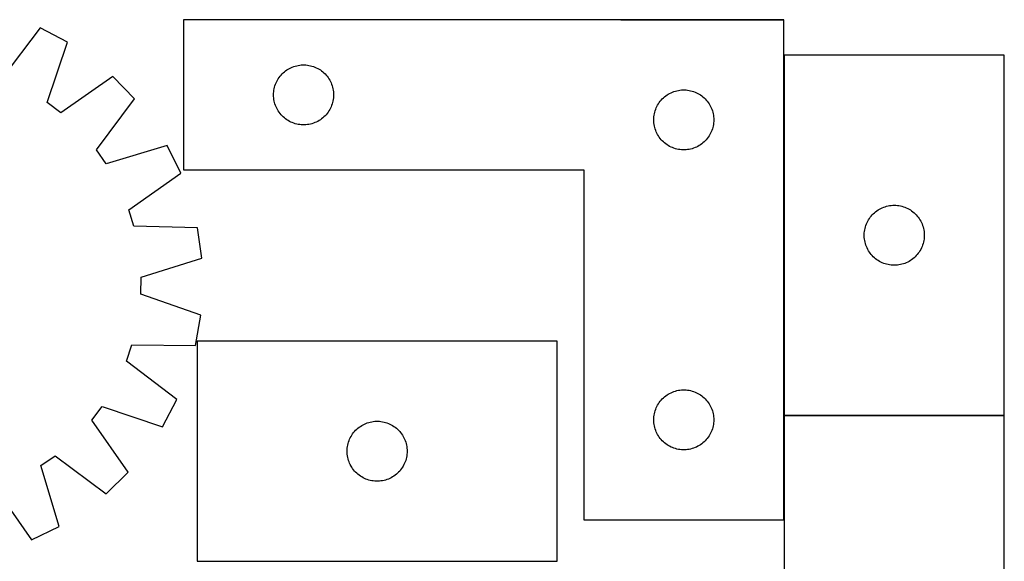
# Model space of a CAD drawing. Header units: millimetres. Extents: x 7 to 1493, y 7 to 2993.
# Tile 10 of 13: x 1001 to 1493, y 2113 to 2384. Entities that reach past the tile are written whole.
import ezdxf

# ---------------------------------------------------------------- set-up
doc = ezdxf.new("R2010")
doc.units = ezdxf.units.MM
doc.layers.add('COMMON', color=5, linetype='CONTINUOUS', true_color=0x0000ff)
doc.layers.add('CUT', color=7, linetype='CONTINUOUS', true_color=0x000000)

msp = doc.modelspace()

# ---------------------------------------------------------------- linework, layer by layer
at = {"layer": 'COMMON'}
for p, q in [((1301.375243, 2383.821016), (1083.077878, 2383.821016)), ((1301.575244, 2383.821015), (1383.077878, 2383.821015)), ((1383.177878, 2366.016416), (1383.177878, 2186.016416)), ((1383.177878, 2185.816415), (1383.177878, 2133.721015)), ((1383.277879, 2185.916415), (1493.277879, 2185.916415))]:
    msp.add_line(p, q, dxfattribs=at)
at = {"layer": 'CUT'}
for p, q in [((1383.077878, 2383.721015), (1083.077878, 2383.721015)), ((1083.077878, 2383.721015), (1083.077878, 2308.721015)), ((1383.077878, 2133.721015), (1383.077878, 2383.721015)), ((1011.428739, 2379.711195), (992.193141, 2354.433408)), ((1025.019625, 2372.498821), (1011.428739, 2379.711195)), ((1014.868248, 2342.400245), (1025.019625, 2372.498821)), ((1383.277879, 2366.016416), (1383.277879, 2186.016416)), ((1493.277879, 2366.016416), (1383.277879, 2366.016416)), ((1493.277879, 2186.016416), (1493.277879, 2366.016416)), ((1132.335596, 2356.690177), (1132.888778, 2357.229295)), ((1132.888778, 2357.229295), (1133.468981, 2357.739222)), ((1133.468981, 2357.739222), (1134.074664, 2358.218604)), ((1134.074664, 2358.218604), (1134.704223, 2358.66617)), ((1134.704223, 2358.66617), (1135.355986, 2359.080734)), ((1135.355986, 2359.080734), (1136.028227, 2359.461197)), ((1136.028227, 2359.461197), (1136.719163, 2359.806549)), ((1136.719163, 2359.806549), (1137.42696, 2360.115874)), ((1137.42696, 2360.115874), (1138.149743, 2360.388353)), ((1138.149743, 2360.388353), (1138.885594, 2360.623263)), ((1138.885594, 2360.623263), (1139.632562, 2360.819981)), ((1139.632562, 2360.819981), (1140.388667, 2360.977984)), ((1140.388667, 2360.977984), (1141.151903, 2361.096855)), ((1141.151903, 2361.096855), (1141.920246, 2361.176278)), ((1141.920246, 2361.176278), (1142.69166, 2361.216042)), ((1142.69166, 2361.216042), (1143.464097, 2361.216042)), ((1143.464097, 2361.216042), (1144.23551, 2361.176278)), ((1144.23551, 2361.176278), (1145.003854, 2361.096855)), ((1145.003854, 2361.096855), (1145.76709, 2360.977984)), ((1145.76709, 2360.977984), (1146.523195, 2360.819981)), ((1146.523195, 2360.819981), (1147.270163, 2360.623263)), ((1147.270163, 2360.623263), (1148.006014, 2360.388353)), ((1148.006014, 2360.388353), (1148.728797, 2360.115874)), ((1148.728797, 2360.115874), (1149.436594, 2359.806549)), ((1149.436594, 2359.806549), (1150.12753, 2359.461197)), ((1150.12753, 2359.461197), (1150.79977, 2359.080734)), ((1150.79977, 2359.080734), (1151.451534, 2358.66617)), ((1151.451534, 2358.66617), (1152.081093, 2358.218604)), ((1152.081093, 2358.218604), (1152.686776, 2357.739222)), ((1152.686776, 2357.739222), (1153.266978, 2357.229295)), ((1153.266978, 2357.229295), (1153.820161, 2356.690177)), ((1047.825582, 2355.342068), (1021.720175, 2337.245591)), ((1058.522537, 2344.282878), (1047.825582, 2355.342068)), ((1129.042126, 2351.512296), (1129.333125, 2352.227824)), ((1129.333125, 2352.227824), (1129.660572, 2352.927422)), ((1129.660572, 2352.927422), (1130.0236, 2353.609236)), ((1130.0236, 2353.609236), (1130.421245, 2354.271458)), ((1130.421245, 2354.271458), (1130.852453, 2354.912331)), ((1130.852453, 2354.912331), (1131.316081, 2355.530157)), ((1131.316081, 2355.530157), (1131.810899, 2356.123297)), ((1131.810899, 2356.123297), (1132.335596, 2356.690177)), ((1153.820161, 2356.690177), (1154.344857, 2356.123297)), ((1154.344857, 2356.123297), (1154.839675, 2355.530157)), ((1154.839675, 2355.530157), (1155.303303, 2354.912331)), ((1155.303303, 2354.912331), (1155.734512, 2354.271458)), ((1155.734512, 2354.271458), (1156.132157, 2353.609236)), ((1156.132157, 2353.609236), (1156.495185, 2352.927422)), ((1156.495185, 2352.927422), (1156.822632, 2352.227824)), ((1156.822632, 2352.227824), (1157.113631, 2351.512296)), ((1128.097767, 2346.993196), (1128.15738, 2347.76333)), ((1128.15738, 2347.76333), (1128.25656, 2348.529374)), ((1128.25656, 2348.529374), (1128.395043, 2349.289296)), ((1128.395043, 2349.289296), (1128.572463, 2350.041082)), ((1128.572463, 2350.041082), (1128.788348, 2350.782737)), ((1128.788348, 2350.782737), (1129.042126, 2351.512296)), ((1157.113631, 2351.512296), (1157.367409, 2350.782737)), ((1157.367409, 2350.782737), (1157.583294, 2350.041082)), ((1157.583294, 2350.041082), (1157.760714, 2349.289296)), ((1157.760714, 2349.289296), (1157.899197, 2348.529374)), ((1157.899197, 2348.529374), (1157.998377, 2347.76333)), ((1157.998377, 2347.76333), (1158.05799, 2346.993196)), ((1326.028227, 2346.961197), (1326.719163, 2347.306549)), ((1326.719163, 2347.306549), (1327.42696, 2347.615874)), ((1327.42696, 2347.615874), (1328.149743, 2347.888353)), ((1328.149743, 2347.888353), (1328.885594, 2348.123263)), ((1328.885594, 2348.123263), (1329.632562, 2348.319981)), ((1329.632562, 2348.319981), (1330.388667, 2348.477984)), ((1330.388667, 2348.477984), (1331.151903, 2348.596855)), ((1331.151903, 2348.596855), (1331.920246, 2348.676278)), ((1331.920246, 2348.676278), (1332.69166, 2348.716042)), ((1332.69166, 2348.716042), (1333.464097, 2348.716042)), ((1333.464097, 2348.716042), (1334.23551, 2348.676278)), ((1334.23551, 2348.676278), (1335.003854, 2348.596855)), ((1335.003854, 2348.596855), (1335.76709, 2348.477984)), ((1335.76709, 2348.477984), (1336.523195, 2348.319981)), ((1336.523195, 2348.319981), (1337.270163, 2348.123263)), ((1337.270163, 2348.123263), (1338.006014, 2347.888353)), ((1338.006014, 2347.888353), (1338.728797, 2347.615874)), ((1338.728797, 2347.615874), (1339.436594, 2347.306549)), ((1339.436594, 2347.306549), (1340.12753, 2346.961197)), ((1021.720175, 2337.245591), (1014.868248, 2342.400245)), ((1039.567032, 2318.794379), (1058.522537, 2344.282878)), ((1128.077878, 2346.221015), (1128.097767, 2346.993196)), ((1128.097767, 2345.448834), (1128.077878, 2346.221015)), ((1128.15738, 2344.6787), (1128.097767, 2345.448834)), ((1128.25656, 2343.912656), (1128.15738, 2344.6787)), ((1128.395043, 2343.152734), (1128.25656, 2343.912656)), ((1128.572463, 2342.400948), (1128.395043, 2343.152734)), ((1128.788348, 2341.659292), (1128.572463, 2342.400948)), ((1157.583294, 2342.400948), (1157.367409, 2341.659292)), ((1157.760714, 2343.152734), (1157.583294, 2342.400948)), ((1157.899197, 2343.912656), (1157.760714, 2343.152734)), ((1157.998377, 2344.6787), (1157.899197, 2343.912656)), ((1158.05799, 2345.448834), (1157.998377, 2344.6787)), ((1158.05799, 2346.993196), (1158.077878, 2346.221015)), ((1158.077878, 2346.221015), (1158.05799, 2345.448834)), ((1320.421245, 2341.771458), (1320.852453, 2342.412331)), ((1320.852453, 2342.412331), (1321.316081, 2343.030157)), ((1321.316081, 2343.030157), (1321.810899, 2343.623297)), ((1321.810899, 2343.623297), (1322.335596, 2344.190177)), ((1322.335596, 2344.190177), (1322.888778, 2344.729295)), ((1322.888778, 2344.729295), (1323.468981, 2345.239222)), ((1323.468981, 2345.239222), (1324.074664, 2345.718604)), ((1324.074664, 2345.718604), (1324.704223, 2346.16617)), ((1324.704223, 2346.16617), (1325.355986, 2346.580734)), ((1325.355986, 2346.580734), (1326.028227, 2346.961197)), ((1340.12753, 2346.961197), (1340.79977, 2346.580734)), ((1340.79977, 2346.580734), (1341.451534, 2346.16617)), ((1341.451534, 2346.16617), (1342.081093, 2345.718604)), ((1342.081093, 2345.718604), (1342.686776, 2345.239222)), ((1342.686776, 2345.239222), (1343.266978, 2344.729295)), ((1343.266978, 2344.729295), (1343.820161, 2344.190177)), ((1343.820161, 2344.190177), (1344.344857, 2343.623297)), ((1344.344857, 2343.623297), (1344.839675, 2343.030157)), ((1344.839675, 2343.030157), (1345.303303, 2342.412331)), ((1345.303303, 2342.412331), (1345.734512, 2341.771458)), ((1129.042126, 2340.929734), (1128.788348, 2341.659292)), ((1129.333125, 2340.214206), (1129.042126, 2340.929734)), ((1129.660572, 2339.514608), (1129.333125, 2340.214206)), ((1130.0236, 2338.832794), (1129.660572, 2339.514608)), ((1130.421245, 2338.170572), (1130.0236, 2338.832794)), ((1130.852453, 2337.529698), (1130.421245, 2338.170572)), ((1131.316081, 2336.911873), (1130.852453, 2337.529698)), ((1155.303303, 2337.529698), (1154.839675, 2336.911873)), ((1155.734512, 2338.170572), (1155.303303, 2337.529698)), ((1156.132157, 2338.832794), (1155.734512, 2338.170572)), ((1156.495185, 2339.514608), (1156.132157, 2338.832794)), ((1156.822632, 2340.214206), (1156.495185, 2339.514608)), ((1157.113631, 2340.929734), (1156.822632, 2340.214206)), ((1157.367409, 2341.659292), (1157.113631, 2340.929734)), ((1318.395043, 2336.789296), (1318.572463, 2337.541082)), ((1318.572463, 2337.541082), (1318.788348, 2338.282737)), ((1318.788348, 2338.282737), (1319.042126, 2339.012296)), ((1319.042126, 2339.012296), (1319.333125, 2339.727824)), ((1319.333125, 2339.727824), (1319.660572, 2340.427422)), ((1319.660572, 2340.427422), (1320.0236, 2341.109236)), ((1320.0236, 2341.109236), (1320.421245, 2341.771458)), ((1345.734512, 2341.771458), (1346.132157, 2341.109236)), ((1346.132157, 2341.109236), (1346.495185, 2340.427422)), ((1346.495185, 2340.427422), (1346.822632, 2339.727824)), ((1346.822632, 2339.727824), (1347.113631, 2339.012296)), ((1347.113631, 2339.012296), (1347.367409, 2338.282737)), ((1347.367409, 2338.282737), (1347.583294, 2337.541082)), ((1347.583294, 2337.541082), (1347.760714, 2336.789296)), ((1131.810899, 2336.318733), (1131.316081, 2336.911873)), ((1132.335596, 2335.751853), (1131.810899, 2336.318733)), ((1132.888778, 2335.212734), (1132.335596, 2335.751853)), ((1133.468981, 2334.702808), (1132.888778, 2335.212734)), ((1134.074664, 2334.223426), (1133.468981, 2334.702808)), ((1134.704223, 2333.77586), (1134.074664, 2334.223426)), ((1135.355986, 2333.361296), (1134.704223, 2333.77586)), ((1136.028227, 2332.980833), (1135.355986, 2333.361296)), ((1136.719163, 2332.635481), (1136.028227, 2332.980833)), ((1137.42696, 2332.326155), (1136.719163, 2332.635481)), ((1149.436594, 2332.635481), (1148.728797, 2332.326155)), ((1150.12753, 2332.980833), (1149.436594, 2332.635481)), ((1150.79977, 2333.361296), (1150.12753, 2332.980833)), ((1151.451534, 2333.77586), (1150.79977, 2333.361296)), ((1152.081093, 2334.223426), (1151.451534, 2333.77586)), ((1152.686776, 2334.702808), (1152.081093, 2334.223426)), ((1153.266978, 2335.212734), (1152.686776, 2334.702808)), ((1153.820161, 2335.751853), (1153.266978, 2335.212734)), ((1154.344857, 2336.318733), (1153.820161, 2335.751853)), ((1154.839675, 2336.911873), (1154.344857, 2336.318733)), ((1318.077878, 2333.721015), (1318.097767, 2334.493196)), ((1318.097767, 2332.948834), (1318.077878, 2333.721015)), ((1318.097767, 2334.493196), (1318.15738, 2335.26333)), ((1318.15738, 2332.1787), (1318.097767, 2332.948834)), ((1318.15738, 2335.26333), (1318.25656, 2336.029374)), ((1318.25656, 2336.029374), (1318.395043, 2336.789296)), ((1347.760714, 2336.789296), (1347.899197, 2336.029374)), ((1347.899197, 2336.029374), (1347.998377, 2335.26333)), ((1347.998377, 2335.26333), (1348.05799, 2334.493196)), ((1348.05799, 2332.948834), (1347.998377, 2332.1787)), ((1348.05799, 2334.493196), (1348.077878, 2333.721015)), ((1348.077878, 2333.721015), (1348.05799, 2332.948834)), ((1138.149743, 2332.053677), (1137.42696, 2332.326155)), ((1138.885594, 2331.818767), (1138.149743, 2332.053677)), ((1139.632562, 2331.622049), (1138.885594, 2331.818767)), ((1140.388667, 2331.464046), (1139.632562, 2331.622049)), ((1141.151903, 2331.345175), (1140.388667, 2331.464046)), ((1141.920246, 2331.265752), (1141.151903, 2331.345175)), ((1142.69166, 2331.225988), (1141.920246, 2331.265752)), ((1143.464097, 2331.225988), (1142.69166, 2331.225988)), ((1144.23551, 2331.265752), (1143.464097, 2331.225988)), ((1145.003854, 2331.345175), (1144.23551, 2331.265752)), ((1145.76709, 2331.464046), (1145.003854, 2331.345175)), ((1146.523195, 2331.622049), (1145.76709, 2331.464046)), ((1147.270163, 2331.818767), (1146.523195, 2331.622049)), ((1148.006014, 2332.053677), (1147.270163, 2331.818767)), ((1148.728797, 2332.326155), (1148.006014, 2332.053677)), ((1318.25656, 2331.412656), (1318.15738, 2332.1787)), ((1318.395043, 2330.652734), (1318.25656, 2331.412656)), ((1318.572463, 2329.900948), (1318.395043, 2330.652734)), ((1318.788348, 2329.159292), (1318.572463, 2329.900948)), ((1319.042126, 2328.429734), (1318.788348, 2329.159292)), ((1319.333125, 2327.714206), (1319.042126, 2328.429734)), ((1319.660572, 2327.014608), (1319.333125, 2327.714206)), ((1346.822632, 2327.714206), (1346.495185, 2327.014608)), ((1347.113631, 2328.429734), (1346.822632, 2327.714206)), ((1347.367409, 2329.159292), (1347.113631, 2328.429734)), ((1347.583294, 2329.900948), (1347.367409, 2329.159292)), ((1347.760714, 2330.652734), (1347.583294, 2329.900948)), ((1347.899197, 2331.412656), (1347.760714, 2330.652734)), ((1347.998377, 2332.1787), (1347.899197, 2331.412656)), ((1320.0236, 2326.332794), (1319.660572, 2327.014608)), ((1320.421245, 2325.670572), (1320.0236, 2326.332794)), ((1320.852453, 2325.029698), (1320.421245, 2325.670572)), ((1321.316081, 2324.411873), (1320.852453, 2325.029698)), ((1321.810899, 2323.818733), (1321.316081, 2324.411873)), ((1322.335596, 2323.251853), (1321.810899, 2323.818733)), ((1322.888778, 2322.712734), (1322.335596, 2323.251853)), ((1323.468981, 2322.202808), (1322.888778, 2322.712734)), ((1343.266978, 2322.712734), (1342.686776, 2322.202808)), ((1343.820161, 2323.251853), (1343.266978, 2322.712734)), ((1344.344857, 2323.818733), (1343.820161, 2323.251853)), ((1344.839675, 2324.411873), (1344.344857, 2323.818733)), ((1345.303303, 2325.029698), (1344.839675, 2324.411873)), ((1345.734512, 2325.670572), (1345.303303, 2325.029698)), ((1346.132157, 2326.332794), (1345.734512, 2325.670572)), ((1346.495185, 2327.014608), (1346.132157, 2326.332794)), ((1044.490726, 2311.774649), (1039.567032, 2318.794379)), ((1074.910562, 2320.918408), (1044.490726, 2311.774649)), ((1081.666494, 2307.094952), (1074.910562, 2320.918408)), ((1324.074664, 2321.723426), (1323.468981, 2322.202808)), ((1324.704223, 2321.27586), (1324.074664, 2321.723426)), ((1325.355986, 2320.861296), (1324.704223, 2321.27586)), ((1326.028227, 2320.480833), (1325.355986, 2320.861296)), ((1326.719163, 2320.135481), (1326.028227, 2320.480833)), ((1327.42696, 2319.826155), (1326.719163, 2320.135481)), ((1328.149743, 2319.553677), (1327.42696, 2319.826155)), ((1328.885594, 2319.318767), (1328.149743, 2319.553677)), ((1329.632562, 2319.122049), (1328.885594, 2319.318767)), ((1330.388667, 2318.964046), (1329.632562, 2319.122049)), ((1331.151903, 2318.845175), (1330.388667, 2318.964046)), ((1331.920246, 2318.765752), (1331.151903, 2318.845175)), ((1332.69166, 2318.725988), (1331.920246, 2318.765752)), ((1333.464097, 2318.725988), (1332.69166, 2318.725988)), ((1334.23551, 2318.765752), (1333.464097, 2318.725988)), ((1335.003854, 2318.845175), (1334.23551, 2318.765752)), ((1335.76709, 2318.964046), (1335.003854, 2318.845175)), ((1336.523195, 2319.122049), (1335.76709, 2318.964046)), ((1337.270163, 2319.318767), (1336.523195, 2319.122049)), ((1338.006014, 2319.553677), (1337.270163, 2319.318767)), ((1338.728797, 2319.826155), (1338.006014, 2319.553677)), ((1339.436594, 2320.135481), (1338.728797, 2319.826155)), ((1340.12753, 2320.480833), (1339.436594, 2320.135481)), ((1340.79977, 2320.861296), (1340.12753, 2320.480833)), ((1341.451534, 2321.27586), (1340.79977, 2320.861296)), ((1342.081093, 2321.723426), (1341.451534, 2321.27586)), ((1342.686776, 2322.202808), (1342.081093, 2321.723426)), ((1083.077878, 2308.721015), (1283.077878, 2308.721015)), ((1283.077878, 2308.721015), (1283.077878, 2133.721015)), ((1055.762357, 2288.711522), (1081.666494, 2307.094952)), ((1058.275853, 2280.513857), (1055.762357, 2288.711522)), ((1428.968737, 2287.778213), (1429.586563, 2288.241841)), ((1429.586563, 2288.241841), (1430.227436, 2288.673049)), ((1430.227436, 2288.673049), (1430.889658, 2289.070694)), ((1430.889658, 2289.070694), (1431.571473, 2289.433722)), ((1431.571473, 2289.433722), (1432.271071, 2289.761169)), ((1432.271071, 2289.761169), (1432.986598, 2290.052168)), ((1432.986598, 2290.052168), (1433.716157, 2290.305946)), ((1433.716157, 2290.305946), (1434.457813, 2290.521832)), ((1434.457813, 2290.521832), (1435.209598, 2290.699251)), ((1435.209598, 2290.699251), (1435.969521, 2290.837734)), ((1435.969521, 2290.837734), (1436.735564, 2290.936914)), ((1436.735564, 2290.936914), (1437.505698, 2290.996527)), ((1437.505698, 2290.996527), (1438.277879, 2291.016416)), ((1438.277879, 2291.016416), (1439.050061, 2290.996527)), ((1439.050061, 2290.996527), (1439.820194, 2290.936914)), ((1439.820194, 2290.936914), (1440.586238, 2290.837734)), ((1440.586238, 2290.837734), (1441.34616, 2290.699251)), ((1441.34616, 2290.699251), (1442.097946, 2290.521832)), ((1442.097946, 2290.521832), (1442.839602, 2290.305946)), ((1442.839602, 2290.305946), (1443.569161, 2290.052168)), ((1443.569161, 2290.052168), (1444.284688, 2289.761169)), ((1444.284688, 2289.761169), (1444.984286, 2289.433722)), ((1444.984286, 2289.433722), (1445.6661, 2289.070694)), ((1445.6661, 2289.070694), (1446.328322, 2288.673049)), ((1446.328322, 2288.673049), (1446.969196, 2288.241841)), ((1446.969196, 2288.241841), (1447.587022, 2287.778213)), ((1425.037697, 2283.066067), (1425.41816, 2283.738308)), ((1425.41816, 2283.738308), (1425.832724, 2284.390071)), ((1425.832724, 2284.390071), (1426.280291, 2285.01963)), ((1426.280291, 2285.01963), (1426.759673, 2285.625313)), ((1426.759673, 2285.625313), (1427.269599, 2286.205516)), ((1427.269599, 2286.205516), (1427.808717, 2286.758698)), ((1427.808717, 2286.758698), (1428.375598, 2287.283395)), ((1428.375598, 2287.283395), (1428.968737, 2287.778213)), ((1447.587022, 2287.778213), (1448.180161, 2287.283395)), ((1448.180161, 2287.283395), (1448.747042, 2286.758698)), ((1448.747042, 2286.758698), (1449.28616, 2286.205516)), ((1449.28616, 2286.205516), (1449.796086, 2285.625313)), ((1449.796086, 2285.625313), (1450.275468, 2285.01963)), ((1450.275468, 2285.01963), (1450.723035, 2284.390071)), ((1450.723035, 2284.390071), (1451.137599, 2283.738308)), ((1451.137599, 2283.738308), (1451.518061, 2283.066067)), ((1090.032413, 2279.809842), (1058.275853, 2280.513857)), ((1092.186003, 2264.575256), (1090.032413, 2279.809842)), ((1423.402039, 2277.942391), (1423.52091, 2278.705627)), ((1423.52091, 2278.705627), (1423.678914, 2279.461732)), ((1423.678914, 2279.461732), (1423.875631, 2280.2087)), ((1423.875631, 2280.2087), (1424.110541, 2280.944551)), ((1424.110541, 2280.944551), (1424.38302, 2281.667334)), ((1424.38302, 2281.667334), (1424.692345, 2282.375131)), ((1424.692345, 2282.375131), (1425.037697, 2283.066067)), ((1451.518061, 2283.066067), (1451.863413, 2282.375131)), ((1451.863413, 2282.375131), (1452.172739, 2281.667334)), ((1452.172739, 2281.667334), (1452.445218, 2280.944551)), ((1452.445218, 2280.944551), (1452.680128, 2280.2087)), ((1452.680128, 2280.2087), (1452.876845, 2279.461732)), ((1452.876845, 2279.461732), (1453.034849, 2278.705627)), ((1453.034849, 2278.705627), (1453.15372, 2277.942391)), ((1423.282852, 2276.402634), (1423.322616, 2277.174048)), ((1423.282852, 2275.630197), (1423.282852, 2276.402634)), ((1423.322616, 2274.858784), (1423.282852, 2275.630197)), ((1423.322616, 2277.174048), (1423.402039, 2277.942391)), ((1423.402039, 2274.09044), (1423.322616, 2274.858784)), ((1423.52091, 2273.327204), (1423.402039, 2274.09044)), ((1453.15372, 2274.09044), (1453.034849, 2273.327204)), ((1453.15372, 2277.942391), (1453.233142, 2277.174048)), ((1453.233142, 2274.858784), (1453.15372, 2274.09044)), ((1453.233142, 2277.174048), (1453.272906, 2276.402634)), ((1453.272906, 2275.630197), (1453.233142, 2274.858784)), ((1453.272906, 2276.402634), (1453.272906, 2275.630197)), ((1423.678914, 2272.5711), (1423.52091, 2273.327204)), ((1423.875631, 2271.824131), (1423.678914, 2272.5711)), ((1424.110541, 2271.08828), (1423.875631, 2271.824131)), ((1424.38302, 2270.365497), (1424.110541, 2271.08828)), ((1424.692345, 2269.6577), (1424.38302, 2270.365497)), ((1425.037697, 2268.966764), (1424.692345, 2269.6577)), ((1425.41816, 2268.294524), (1425.037697, 2268.966764)), ((1451.518061, 2268.966764), (1451.137599, 2268.294524)), ((1451.863413, 2269.6577), (1451.518061, 2268.966764)), ((1452.172739, 2270.365497), (1451.863413, 2269.6577)), ((1452.445218, 2271.08828), (1452.172739, 2270.365497)), ((1452.680128, 2271.824131), (1452.445218, 2271.08828)), ((1452.876845, 2272.5711), (1452.680128, 2271.824131)), ((1453.034849, 2273.327204), (1452.876845, 2272.5711)), ((1061.868913, 2255.096394), (1092.186003, 2264.575256)), ((1425.832724, 2267.64276), (1425.41816, 2268.294524)), ((1426.280291, 2267.013201), (1425.832724, 2267.64276)), ((1426.759673, 2266.407518), (1426.280291, 2267.013201)), ((1427.269599, 2265.827316), (1426.759673, 2266.407518)), ((1427.808717, 2265.274133), (1427.269599, 2265.827316)), ((1428.375598, 2264.749437), (1427.808717, 2265.274133)), ((1428.968737, 2264.254619), (1428.375598, 2264.749437)), ((1429.586563, 2263.790991), (1428.968737, 2264.254619)), ((1430.227436, 2263.359782), (1429.586563, 2263.790991)), ((1446.969196, 2263.790991), (1446.328322, 2263.359782)), ((1447.587022, 2264.254619), (1446.969196, 2263.790991)), ((1448.180161, 2264.749437), (1447.587022, 2264.254619)), ((1448.747042, 2265.274133), (1448.180161, 2264.749437)), ((1449.28616, 2265.827316), (1448.747042, 2265.274133)), ((1449.796086, 2266.407518), (1449.28616, 2265.827316)), ((1450.275468, 2267.013201), (1449.796086, 2266.407518)), ((1450.723035, 2267.64276), (1450.275468, 2267.013201)), ((1451.137599, 2268.294524), (1450.723035, 2267.64276)), ((1430.889658, 2262.962137), (1430.227436, 2263.359782)), ((1431.571473, 2262.599109), (1430.889658, 2262.962137)), ((1432.271071, 2262.271662), (1431.571473, 2262.599109)), ((1432.986598, 2261.980663), (1432.271071, 2262.271662)), ((1433.716157, 2261.726885), (1432.986598, 2261.980663)), ((1434.457813, 2261.511), (1433.716157, 2261.726885)), ((1435.209598, 2261.33358), (1434.457813, 2261.511)), ((1435.969521, 2261.195097), (1435.209598, 2261.33358)), ((1436.735564, 2261.095918), (1435.969521, 2261.195097)), ((1437.505698, 2261.036304), (1436.735564, 2261.095918)), ((1438.277879, 2261.016416), (1437.505698, 2261.036304)), ((1439.050061, 2261.036304), (1438.277879, 2261.016416)), ((1439.820194, 2261.095918), (1439.050061, 2261.036304)), ((1440.586238, 2261.195097), (1439.820194, 2261.095918)), ((1441.34616, 2261.33358), (1440.586238, 2261.195097)), ((1442.097946, 2261.511), (1441.34616, 2261.33358)), ((1442.839602, 2261.726885), (1442.097946, 2261.511)), ((1443.569161, 2261.980663), (1442.839602, 2261.726885)), ((1444.284688, 2262.271662), (1443.569161, 2261.980663)), ((1444.984286, 2262.599109), (1444.284688, 2262.271662)), ((1445.6661, 2262.962137), (1444.984286, 2262.599109)), ((1446.328322, 2263.359782), (1445.6661, 2262.962137)), ((1061.726172, 2246.523239), (1061.868913, 2255.096394)), ((1091.710903, 2236.040364), (1061.726172, 2246.523239)), ((1089.051343, 2220.885916), (1091.710903, 2236.040364)), ((1054.503942, 2213.130032), (1057.288947, 2221.239478)), ((1057.288947, 2221.239478), (1089.051343, 2220.885916)), ((1269.833919, 2223.023826), (1089.833919, 2223.023826)), ((1089.833919, 2223.023826), (1089.833919, 2113.023826)), ((1269.833919, 2113.023826), (1269.833919, 2223.023826)), ((1079.781729, 2193.894434), (1054.503942, 2213.130032)), ((1322.335596, 2194.190177), (1322.888778, 2194.729295)), ((1322.888778, 2194.729295), (1323.468981, 2195.239222)), ((1323.468981, 2195.239222), (1324.074664, 2195.718604)), ((1324.074664, 2195.718604), (1324.704223, 2196.16617)), ((1324.704223, 2196.16617), (1325.355986, 2196.580734)), ((1325.355986, 2196.580734), (1326.028227, 2196.961197)), ((1326.028227, 2196.961197), (1326.719163, 2197.306549)), ((1326.719163, 2197.306549), (1327.42696, 2197.615874)), ((1327.42696, 2197.615874), (1328.149743, 2197.888353)), ((1328.149743, 2197.888353), (1328.885594, 2198.123263)), ((1328.885594, 2198.123263), (1329.632562, 2198.319981)), ((1329.632562, 2198.319981), (1330.388667, 2198.477984)), ((1330.388667, 2198.477984), (1331.151903, 2198.596855)), ((1331.151903, 2198.596855), (1331.920246, 2198.676278)), ((1331.920246, 2198.676278), (1332.69166, 2198.716042)), ((1332.69166, 2198.716042), (1333.464097, 2198.716042)), ((1333.464097, 2198.716042), (1334.23551, 2198.676278)), ((1334.23551, 2198.676278), (1335.003854, 2198.596855)), ((1335.003854, 2198.596855), (1335.76709, 2198.477984)), ((1335.76709, 2198.477984), (1336.523195, 2198.319981)), ((1336.523195, 2198.319981), (1337.270163, 2198.123263)), ((1337.270163, 2198.123263), (1338.006014, 2197.888353)), ((1338.006014, 2197.888353), (1338.728797, 2197.615874)), ((1338.728797, 2197.615874), (1339.436594, 2197.306549)), ((1339.436594, 2197.306549), (1340.12753, 2196.961197)), ((1340.12753, 2196.961197), (1340.79977, 2196.580734)), ((1340.79977, 2196.580734), (1341.451534, 2196.16617)), ((1341.451534, 2196.16617), (1342.081093, 2195.718604)), ((1342.081093, 2195.718604), (1342.686776, 2195.239222)), ((1342.686776, 2195.239222), (1343.266978, 2194.729295)), ((1343.266978, 2194.729295), (1343.820161, 2194.190177)), ((1037.316124, 2183.602998), (1042.470778, 2190.454925)), ((1042.470778, 2190.454925), (1072.569355, 2180.303548)), ((1072.569355, 2180.303548), (1079.781729, 2193.894434)), ((1319.333125, 2189.727824), (1319.660572, 2190.427422)), ((1319.660572, 2190.427422), (1320.0236, 2191.109236)), ((1320.0236, 2191.109236), (1320.421245, 2191.771458)), ((1320.421245, 2191.771458), (1320.852453, 2192.412331)), ((1320.852453, 2192.412331), (1321.316081, 2193.030157)), ((1321.316081, 2193.030157), (1321.810899, 2193.623297)), ((1321.810899, 2193.623297), (1322.335596, 2194.190177)), ((1343.820161, 2194.190177), (1344.344857, 2193.623297)), ((1344.344857, 2193.623297), (1344.839675, 2193.030157)), ((1344.839675, 2193.030157), (1345.303303, 2192.412331)), ((1345.303303, 2192.412331), (1345.734512, 2191.771458)), ((1345.734512, 2191.771458), (1346.132157, 2191.109236)), ((1346.132157, 2191.109236), (1346.495185, 2190.427422)), ((1346.495185, 2190.427422), (1346.822632, 2189.727824)), ((1318.097767, 2184.493196), (1318.15738, 2185.26333)), ((1318.15738, 2185.26333), (1318.25656, 2186.029374)), ((1318.25656, 2186.029374), (1318.395043, 2186.789296)), ((1318.395043, 2186.789296), (1318.572463, 2187.541082)), ((1318.572463, 2187.541082), (1318.788348, 2188.282737)), ((1318.788348, 2188.282737), (1319.042126, 2189.012296)), ((1319.042126, 2189.012296), (1319.333125, 2189.727824)), ((1346.822632, 2189.727824), (1347.113631, 2189.012296)), ((1347.113631, 2189.012296), (1347.367409, 2188.282737)), ((1347.367409, 2188.282737), (1347.583294, 2187.541082)), ((1347.583294, 2187.541082), (1347.760714, 2186.789296)), ((1347.760714, 2186.789296), (1347.899197, 2186.029374)), ((1347.899197, 2186.029374), (1347.998377, 2185.26333)), ((1347.998377, 2185.26333), (1348.05799, 2184.493196)), ((1383.277879, 2186.016416), (1493.277879, 2186.016416)), ((1383.277879, 2185.816415), (1383.277879, 2005.816415)), ((1493.277879, 2185.816415), (1383.277879, 2185.816415)), ((1493.277879, 2005.816415), (1493.277879, 2185.816415)), ((1055.412602, 2157.497591), (1037.316124, 2183.602998)), ((1170.225021, 2179.542033), (1170.830705, 2180.021415)), ((1170.830705, 2180.021415), (1171.460263, 2180.468982)), ((1171.460263, 2180.468982), (1172.112027, 2180.883546)), ((1172.112027, 2180.883546), (1172.784268, 2181.264008)), ((1172.784268, 2181.264008), (1173.475203, 2181.60936)), ((1173.475203, 2181.60936), (1174.183001, 2181.918686)), ((1174.183001, 2181.918686), (1174.905783, 2182.191165)), ((1174.905783, 2182.191165), (1175.641634, 2182.426074)), ((1175.641634, 2182.426074), (1176.388603, 2182.622792)), ((1176.388603, 2182.622792), (1177.144708, 2182.780796)), ((1177.144708, 2182.780796), (1177.907944, 2182.899666)), ((1177.907944, 2182.899666), (1178.676287, 2182.979089)), ((1178.676287, 2182.979089), (1179.4477, 2183.018853)), ((1179.4477, 2183.018853), (1180.220138, 2183.018853)), ((1180.220138, 2183.018853), (1180.991551, 2182.979089)), ((1180.991551, 2182.979089), (1181.759894, 2182.899666)), ((1181.759894, 2182.899666), (1182.52313, 2182.780796)), ((1182.52313, 2182.780796), (1183.279235, 2182.622792)), ((1183.279235, 2182.622792), (1184.026203, 2182.426074)), ((1184.026203, 2182.426074), (1184.762055, 2182.191165)), ((1184.762055, 2182.191165), (1185.484837, 2181.918686)), ((1185.484837, 2181.918686), (1186.192635, 2181.60936)), ((1186.192635, 2181.60936), (1186.88357, 2181.264008)), ((1186.88357, 2181.264008), (1187.555811, 2180.883546)), ((1187.555811, 2180.883546), (1188.207575, 2180.468982)), ((1188.207575, 2180.468982), (1188.837133, 2180.021415)), ((1188.837133, 2180.021415), (1189.442817, 2179.542033)), ((1318.077878, 2183.721015), (1318.097767, 2184.493196)), ((1318.097767, 2182.948834), (1318.077878, 2183.721015)), ((1318.15738, 2182.1787), (1318.097767, 2182.948834)), ((1318.25656, 2181.412656), (1318.15738, 2182.1787)), ((1318.395043, 2180.652734), (1318.25656, 2181.412656)), ((1318.572463, 2179.900948), (1318.395043, 2180.652734)), ((1318.788348, 2179.159292), (1318.572463, 2179.900948)), ((1347.583294, 2179.900948), (1347.367409, 2179.159292)), ((1347.760714, 2180.652734), (1347.583294, 2179.900948)), ((1347.899197, 2181.412656), (1347.760714, 2180.652734)), ((1347.998377, 2182.1787), (1347.899197, 2181.412656)), ((1348.05799, 2182.948834), (1347.998377, 2182.1787)), ((1348.05799, 2184.493196), (1348.077878, 2183.721015)), ((1348.077878, 2183.721015), (1348.05799, 2182.948834)), ((1166.416613, 2174.730233), (1166.77964, 2175.412047)), ((1166.77964, 2175.412047), (1167.177286, 2176.074269)), ((1167.177286, 2176.074269), (1167.608494, 2176.715143)), ((1167.608494, 2176.715143), (1168.072122, 2177.332969)), ((1168.072122, 2177.332969), (1168.56694, 2177.926108)), ((1168.56694, 2177.926108), (1169.091636, 2178.492989)), ((1169.091636, 2178.492989), (1169.644819, 2179.032107)), ((1169.644819, 2179.032107), (1170.225021, 2179.542033)), ((1189.442817, 2179.542033), (1190.023019, 2179.032107)), ((1190.023019, 2179.032107), (1190.576202, 2178.492989)), ((1190.576202, 2178.492989), (1191.100898, 2177.926108)), ((1191.100898, 2177.926108), (1191.595716, 2177.332969)), ((1191.595716, 2177.332969), (1192.059344, 2176.715143)), ((1192.059344, 2176.715143), (1192.490552, 2176.074269)), ((1192.490552, 2176.074269), (1192.888198, 2175.412047)), ((1192.888198, 2175.412047), (1193.251225, 2174.730233)), ((1319.042126, 2178.429734), (1318.788348, 2179.159292)), ((1319.333125, 2177.714206), (1319.042126, 2178.429734)), ((1319.660572, 2177.014608), (1319.333125, 2177.714206)), ((1320.0236, 2176.332794), (1319.660572, 2177.014608)), ((1320.421245, 2175.670572), (1320.0236, 2176.332794)), ((1320.852453, 2175.029698), (1320.421245, 2175.670572)), ((1321.316081, 2174.411873), (1320.852453, 2175.029698)), ((1345.303303, 2175.029698), (1344.839675, 2174.411873)), ((1345.734512, 2175.670572), (1345.303303, 2175.029698)), ((1346.132157, 2176.332794), (1345.734512, 2175.670572)), ((1346.495185, 2177.014608), (1346.132157, 2176.332794)), ((1346.822632, 2177.714206), (1346.495185, 2177.014608)), ((1347.113631, 2178.429734), (1346.822632, 2177.714206)), ((1347.367409, 2179.159292), (1347.113631, 2178.429734)), ((1164.913421, 2169.566141), (1165.012601, 2170.332185)), ((1165.012601, 2170.332185), (1165.151084, 2171.092107)), ((1165.151084, 2171.092107), (1165.328503, 2171.843893)), ((1165.328503, 2171.843893), (1165.544388, 2172.585549)), ((1165.544388, 2172.585549), (1165.798167, 2173.315108)), ((1165.798167, 2173.315108), (1166.089165, 2174.030635)), ((1166.089165, 2174.030635), (1166.416613, 2174.730233)), ((1193.251225, 2174.730233), (1193.578673, 2174.030635)), ((1193.578673, 2174.030635), (1193.869671, 2173.315108)), ((1193.869671, 2173.315108), (1194.12345, 2172.585549)), ((1194.12345, 2172.585549), (1194.339335, 2171.843893)), ((1194.339335, 2171.843893), (1194.516754, 2171.092107)), ((1194.516754, 2171.092107), (1194.655237, 2170.332185)), ((1194.655237, 2170.332185), (1194.754417, 2169.566141)), ((1321.810899, 2173.818733), (1321.316081, 2174.411873)), ((1322.335596, 2173.251853), (1321.810899, 2173.818733)), ((1322.888778, 2172.712734), (1322.335596, 2173.251853)), ((1323.468981, 2172.202808), (1322.888778, 2172.712734)), ((1324.074664, 2171.723426), (1323.468981, 2172.202808)), ((1324.704223, 2171.27586), (1324.074664, 2171.723426)), ((1325.355986, 2170.861296), (1324.704223, 2171.27586)), ((1326.028227, 2170.480833), (1325.355986, 2170.861296)), ((1326.719163, 2170.135481), (1326.028227, 2170.480833)), ((1327.42696, 2169.826155), (1326.719163, 2170.135481)), ((1339.436594, 2170.135481), (1338.728797, 2169.826155)), ((1340.12753, 2170.480833), (1339.436594, 2170.135481)), ((1340.79977, 2170.861296), (1340.12753, 2170.480833)), ((1341.451534, 2171.27586), (1340.79977, 2170.861296)), ((1342.081093, 2171.723426), (1341.451534, 2171.27586)), ((1342.686776, 2172.202808), (1342.081093, 2171.723426)), ((1343.266978, 2172.712734), (1342.686776, 2172.202808)), ((1343.820161, 2173.251853), (1343.266978, 2172.712734)), ((1344.344857, 2173.818733), (1343.820161, 2173.251853)), ((1344.839675, 2174.411873), (1344.344857, 2173.818733)), ((1011.845183, 2160.832447), (1018.864912, 2165.756141)), ((1018.864912, 2165.756141), (1044.353411, 2146.800636)), ((1164.833919, 2168.023826), (1164.853808, 2168.796008)), ((1164.853808, 2167.251645), (1164.833919, 2168.023826)), ((1164.853808, 2168.796008), (1164.913421, 2169.566141)), ((1164.913421, 2166.481511), (1164.853808, 2167.251645)), ((1165.012601, 2165.715468), (1164.913421, 2166.481511)), ((1165.151084, 2164.955545), (1165.012601, 2165.715468)), ((1194.655237, 2165.715468), (1194.516754, 2164.955545)), ((1194.754417, 2166.481511), (1194.655237, 2165.715468)), ((1194.754417, 2169.566141), (1194.81403, 2168.796008)), ((1194.81403, 2167.251645), (1194.754417, 2166.481511)), ((1194.81403, 2168.796008), (1194.833919, 2168.023826)), ((1194.833919, 2168.023826), (1194.81403, 2167.251645)), ((1328.149743, 2169.553677), (1327.42696, 2169.826155)), ((1328.885594, 2169.318767), (1328.149743, 2169.553677)), ((1329.632562, 2169.122049), (1328.885594, 2169.318767)), ((1330.388667, 2168.964046), (1329.632562, 2169.122049)), ((1331.151903, 2168.845175), (1330.388667, 2168.964046)), ((1331.920246, 2168.765752), (1331.151903, 2168.845175)), ((1332.69166, 2168.725988), (1331.920246, 2168.765752)), ((1333.464097, 2168.725988), (1332.69166, 2168.725988)), ((1334.23551, 2168.765752), (1333.464097, 2168.725988)), ((1335.003854, 2168.845175), (1334.23551, 2168.765752)), ((1335.76709, 2168.964046), (1335.003854, 2168.845175)), ((1336.523195, 2169.122049), (1335.76709, 2168.964046)), ((1337.270163, 2169.318767), (1336.523195, 2169.122049)), ((1338.006014, 2169.553677), (1337.270163, 2169.318767)), ((1338.728797, 2169.826155), (1338.006014, 2169.553677)), ((1020.988941, 2130.412611), (1011.845183, 2160.832447)), ((1165.328503, 2164.20376), (1165.151084, 2164.955545)), ((1165.544388, 2163.462104), (1165.328503, 2164.20376)), ((1165.798167, 2162.732545), (1165.544388, 2163.462104)), ((1166.089165, 2162.017018), (1165.798167, 2162.732545)), ((1166.416613, 2161.317419), (1166.089165, 2162.017018)), ((1166.77964, 2160.635605), (1166.416613, 2161.317419)), ((1167.177286, 2159.973383), (1166.77964, 2160.635605)), ((1192.888198, 2160.635605), (1192.490552, 2159.973383)), ((1193.251225, 2161.317419), (1192.888198, 2160.635605)), ((1193.578673, 2162.017018), (1193.251225, 2161.317419)), ((1193.869671, 2162.732545), (1193.578673, 2162.017018)), ((1194.12345, 2163.462104), (1193.869671, 2162.732545)), ((1194.339335, 2164.20376), (1194.12345, 2163.462104)), ((1194.516754, 2164.955545), (1194.339335, 2164.20376)), ((1044.353411, 2146.800636), (1055.412602, 2157.497591)), ((1167.608494, 2159.33251), (1167.177286, 2159.973383)), ((1168.072122, 2158.714684), (1167.608494, 2159.33251)), ((1168.56694, 2158.121545), (1168.072122, 2158.714684)), ((1169.091636, 2157.554664), (1168.56694, 2158.121545)), ((1169.644819, 2157.015546), (1169.091636, 2157.554664)), ((1170.225021, 2156.50562), (1169.644819, 2157.015546)), ((1170.830705, 2156.026238), (1170.225021, 2156.50562)), ((1171.460263, 2155.578671), (1170.830705, 2156.026238)), ((1172.112027, 2155.164107), (1171.460263, 2155.578671)), ((1188.207575, 2155.578671), (1187.555811, 2155.164107)), ((1188.837133, 2156.026238), (1188.207575, 2155.578671)), ((1189.442817, 2156.50562), (1188.837133, 2156.026238)), ((1190.023019, 2157.015546), (1189.442817, 2156.50562)), ((1190.576202, 2157.554664), (1190.023019, 2157.015546)), ((1191.100898, 2158.121545), (1190.576202, 2157.554664)), ((1191.595716, 2158.714684), (1191.100898, 2158.121545)), ((1192.059344, 2159.33251), (1191.595716, 2158.714684)), ((1192.490552, 2159.973383), (1192.059344, 2159.33251)), ((1172.784268, 2154.783644), (1172.112027, 2155.164107)), ((1173.475203, 2154.438292), (1172.784268, 2154.783644)), ((1174.183001, 2154.128967), (1173.475203, 2154.438292)), ((1174.905783, 2153.856488), (1174.183001, 2154.128967)), ((1175.641634, 2153.621578), (1174.905783, 2153.856488)), ((1176.388603, 2153.424861), (1175.641634, 2153.621578)), ((1177.144708, 2153.266857), (1176.388603, 2153.424861)), ((1177.907944, 2153.147986), (1177.144708, 2153.266857)), ((1178.676287, 2153.068563), (1177.907944, 2153.147986)), ((1179.4477, 2153.028799), (1178.676287, 2153.068563)), ((1180.220138, 2153.028799), (1179.4477, 2153.028799)), ((1180.991551, 2153.068563), (1180.220138, 2153.028799)), ((1181.759894, 2153.147986), (1180.991551, 2153.068563)), ((1182.52313, 2153.266857), (1181.759894, 2153.147986)), ((1183.279235, 2153.424861), (1182.52313, 2153.266857)), ((1184.026203, 2153.621578), (1183.279235, 2153.424861)), ((1184.762055, 2153.856488), (1184.026203, 2153.621578)), ((1185.484837, 2154.128967), (1184.762055, 2153.856488)), ((1186.192635, 2154.438292), (1185.484837, 2154.128967)), ((1186.88357, 2154.783644), (1186.192635, 2154.438292)), ((1187.555811, 2155.164107), (1186.88357, 2154.783644)), ((988.782055, 2149.560815), (1007.165485, 2123.656679)), ((1283.077878, 2133.721015), (1383.077878, 2133.721015)), ((1007.165485, 2123.656679), (1020.988941, 2130.412611)), ((1089.833919, 2113.023826), (1269.833919, 2113.023826))]:
    msp.add_line(p, q, dxfattribs=at)

doc.saveas('drawing.dxf')
